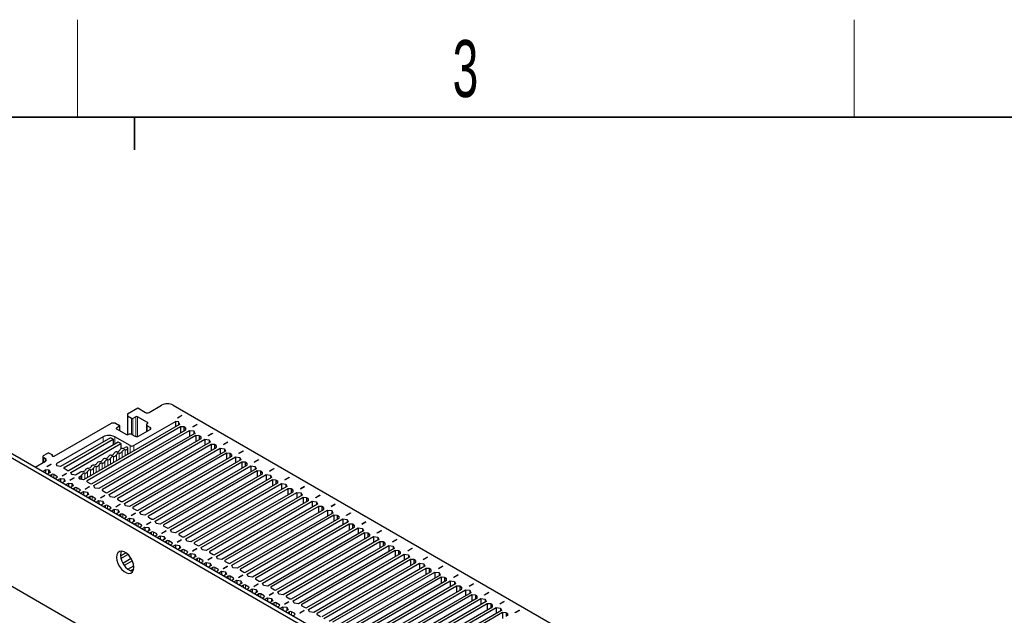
# Paper-space layout 'Blatt2' of a CAD drawing. Header units: millimetres. Extents: x 5 to 418, y 2 to 292.
# Tile 80 of 100: x 118 to 178, y 252 to 288. Entities that reach past the tile are written whole.
import ezdxf

# ---------------------------------------------------------------- set-up
doc = ezdxf.new("R2010")
doc.units = ezdxf.units.MM
doc.layers.add('SLD-0', color=7, linetype='Continuous')
doc.styles.add('SLDTEXTSTYLE0', font='TXT', dxfattribs={"width": 0.605})

psp = doc.layouts.new('Blatt2')

# ---------------------------------------------------------------- linework, layer by layer
at = {"color": 7, "linetype": 'Continuous', "lineweight": 25}
for p, q in [((172.877, 229.554), (107.116, 267.517)), ((173.113, 229.69), (107.352, 267.653)), ((124.57, 264.257), (125.206, 264.624)), ((125.206, 264.624), (125.678, 264.352)), ((125.913, 264.352), (126.679, 264.794)), ((127.386, 264.794), (182.305, 233.09)), ((124.57, 264.257), (124.57, 264.121)), ((124.817, 263.978), (124.57, 264.121)), ((124.57, 264.121), (124.57, 262.974)), ((125.1, 264.087), (124.912, 263.978)), ((125.807, 263.733), (125.194, 264.087)), ((127.914, 264.16), (127.66, 264.013)), ((127.66, 264.013), (127.672, 264.007)), ((127.926, 264.153), (127.672, 264.007)), ((127.926, 264.153), (127.914, 264.16)), ((127.914, 264.146), (127.914, 264.16)), ((120.08, 261.665), (123.603, 263.699)), ((127.769, 263.607), (121.883, 260.209)), ((127.84, 263.471), (122.095, 260.154)), ((122.413, 259.971), (128.158, 263.287)), ((123.839, 263.699), (123.603, 263.699)), ((123.839, 263.699), (124.087, 263.556)), ((124.087, 263.502), (123.898, 263.393)), ((123.898, 263.338), (124.511, 262.984)), ((124.106, 263.218), (124.106, 263.529)), ((127.554, 263.802), (124.97, 262.311)), ((125.265, 262.889), (125.972, 263.297)), ((125.747, 263.604), (125.747, 263.167)), ((125.795, 263.672), (125.807, 263.678)), ((125.972, 263.434), (125.795, 263.536)), ((127.74, 263.774), (127.554, 263.802)), ((127.554, 263.483), (127.554, 263.802)), ((127.74, 263.774), (127.705, 263.753)), ((127.705, 263.753), (127.769, 263.607)), ((127.705, 263.753), (127.705, 263.57)), ((128.046, 263.461), (127.84, 263.471)), ((127.84, 263.471), (127.84, 263.104)), ((128.141, 263.406), (128.046, 263.461)), ((128.046, 263.461), (128.046, 263.223)), ((128.158, 263.287), (128.141, 263.406)), ((128.141, 263.406), (128.141, 263.277)), ((128.603, 263.469), (128.857, 263.615)), ((128.615, 263.462), (128.603, 263.469)), ((128.868, 263.609), (128.615, 263.462)), ((128.857, 263.615), (128.868, 263.609)), ((128.857, 263.615), (128.857, 263.602)), ((123.085, 262.855), (120.189, 261.183)), ((123.539, 262.797), (120.469, 261.025)), ((120.681, 260.971), (123.692, 262.709)), ((122.507, 259.848), (128.394, 263.246)), ((128.712, 263.063), (122.826, 259.664)), ((128.783, 262.927), (123.038, 259.61)), ((123.356, 259.426), (129.101, 262.743)), ((123.45, 259.304), (129.337, 262.702)), ((123.692, 262.709), (123.539, 262.797)), ((123.692, 262.709), (123.692, 262.342)), ((124.735, 262.311), (123.792, 262.855)), ((124.605, 262.984), (124.617, 262.991)), ((124.853, 262.991), (125.029, 262.889)), ((128.394, 263.246), (128.647, 263.209)), ((128.394, 263.246), (128.394, 262.879)), ((128.647, 263.209), (128.712, 263.063)), ((128.647, 263.209), (128.647, 263.025)), ((128.989, 262.916), (128.783, 262.927)), ((128.783, 262.927), (128.783, 262.559)), ((129.083, 262.862), (128.989, 262.916)), ((128.989, 262.916), (128.989, 262.678)), ((129.101, 262.743), (129.083, 262.862)), ((129.083, 262.862), (129.083, 262.733)), ((129.337, 262.702), (129.59, 262.665)), ((129.337, 262.702), (129.337, 262.335)), ((129.546, 262.925), (129.799, 263.071)), ((129.558, 262.918), (129.546, 262.925)), ((129.811, 263.064), (129.558, 262.918)), ((129.59, 262.665), (129.655, 262.518)), ((129.59, 262.665), (129.59, 262.481)), ((129.799, 263.071), (129.811, 263.064)), ((129.799, 263.071), (129.799, 263.058)), ((124.01, 262.525), (120.999, 260.787)), ((121.093, 260.665), (124.163, 262.437)), ((129.655, 262.518), (123.768, 259.12)), ((129.726, 262.382), (123.98, 259.066)), ((124.163, 262.437), (124.01, 262.525)), ((124.163, 262.437), (124.163, 262.103)), ((124.299, 258.882), (130.044, 262.199)), ((124.393, 258.76), (130.28, 262.158)), ((124.583, 262.195), (124.562, 262.207)), ((124.607, 261.781), (124.607, 262.161)), ((129.932, 262.372), (129.726, 262.382)), ((129.726, 262.382), (129.726, 262.015)), ((130.026, 262.318), (129.932, 262.372)), ((129.932, 262.372), (129.932, 262.134)), ((130.044, 262.199), (130.026, 262.318)), ((130.026, 262.318), (130.026, 262.188)), ((130.28, 262.158), (130.533, 262.12)), ((130.28, 262.158), (130.28, 261.79)), ((130.489, 262.381), (130.742, 262.527)), ((130.501, 262.374), (130.489, 262.381)), ((130.754, 262.52), (130.501, 262.374)), ((130.533, 262.12), (130.598, 261.974)), ((130.533, 262.12), (130.533, 261.937)), ((130.742, 262.527), (130.754, 262.52)), ((130.742, 262.527), (130.742, 262.513)), ((119.383, 261.631), (119.383, 261.262)), ((119.726, 261.869), (119.431, 261.699)), ((119.549, 261.495), (119.431, 261.563)), ((119.726, 261.869), (119.962, 261.733)), ((119.962, 261.665), (119.962, 261.733)), ((130.598, 261.974), (124.711, 258.576)), ((130.669, 261.838), (124.923, 258.521)), ((125.241, 258.338), (130.987, 261.654)), ((125.336, 258.215), (131.222, 261.614)), ((130.875, 261.828), (130.669, 261.838)), ((130.669, 261.838), (130.669, 261.471)), ((130.969, 261.773), (130.875, 261.828)), ((130.875, 261.828), (130.875, 261.59)), ((130.987, 261.654), (130.969, 261.773)), ((130.969, 261.773), (130.969, 261.644)), ((131.222, 261.614), (131.476, 261.576)), ((131.222, 261.614), (131.222, 261.246)), ((131.432, 261.836), (131.685, 261.983)), ((131.443, 261.83), (131.432, 261.836)), ((131.697, 261.976), (131.443, 261.83)), ((131.476, 261.576), (131.541, 261.43)), ((131.476, 261.576), (131.476, 261.392)), ((131.685, 261.983), (131.697, 261.976)), ((131.685, 261.983), (131.685, 261.969)), ((118.902, 260.985), (119.549, 261.358)), ((119.87, 261.149), (119.617, 261.003)), ((119.617, 261.003), (119.629, 260.996)), ((119.882, 261.142), (119.629, 260.996)), ((119.882, 261.142), (119.87, 261.149)), ((119.87, 261.136), (119.87, 261.149)), ((120.189, 261.183), (120.239, 261.076)), ((120.239, 261.076), (120.215, 261.063)), ((120.469, 261.025), (120.215, 261.063)), ((120.239, 261.059), (120.239, 261.076)), ((120.881, 260.787), (120.681, 260.903)), ((131.541, 261.43), (125.654, 258.032)), ((131.611, 261.294), (125.866, 257.977)), ((126.184, 257.793), (131.93, 261.11)), ((126.279, 257.671), (132.165, 261.069)), ((132.483, 260.886), (126.597, 257.487)), ((131.818, 261.284), (131.611, 261.294)), ((131.611, 261.294), (131.611, 260.926)), ((131.912, 261.229), (131.818, 261.284)), ((131.818, 261.284), (131.818, 261.046)), ((131.93, 261.11), (131.912, 261.229)), ((131.912, 261.229), (131.912, 261.1)), ((132.165, 261.069), (132.419, 261.032)), ((132.165, 261.069), (132.165, 260.702)), ((132.374, 261.292), (132.628, 261.438)), ((132.386, 261.285), (132.374, 261.292)), ((132.64, 261.432), (132.386, 261.285)), ((132.419, 261.032), (132.483, 260.886)), ((132.419, 261.032), (132.419, 260.848)), ((132.628, 261.438), (132.64, 261.432)), ((132.628, 261.438), (132.628, 261.425)), ((133.317, 260.748), (133.571, 260.894)), ((133.582, 260.887), (133.329, 260.741)), ((133.571, 260.894), (133.582, 260.887)), ((133.571, 260.894), (133.571, 260.881)), ((119.558, 260.819), (119.374, 260.713)), ((119.744, 260.79), (119.558, 260.819)), ((119.558, 260.606), (119.558, 260.819)), ((119.832, 260.658), (119.651, 260.553)), ((119.767, 260.804), (119.744, 260.79)), ((119.744, 260.607), (119.744, 260.79)), ((119.767, 260.804), (119.832, 260.658)), ((119.767, 260.62), (119.767, 260.804)), ((119.926, 260.535), (119.804, 260.464)), ((120.245, 260.42), (120.044, 260.535)), ((120.122, 260.281), (120.245, 260.352)), ((120.275, 260.192), (120.457, 260.297)), ((120.457, 260.297), (120.71, 260.26)), ((120.457, 260.297), (120.457, 260.088)), ((120.56, 260.459), (120.813, 260.605)), ((120.572, 260.452), (120.56, 260.459)), ((120.825, 260.598), (120.572, 260.452)), ((120.71, 260.26), (120.687, 260.246)), ((120.687, 260.246), (120.741, 260.128)), ((120.687, 260.246), (120.687, 260.097)), ((120.813, 260.605), (120.825, 260.598)), ((120.813, 260.605), (120.813, 260.591)), ((121.031, 260.187), (121.285, 260.333)), ((121.296, 260.326), (121.043, 260.18)), ((121.158, 260.518), (121.093, 260.665)), ((121.182, 260.532), (121.158, 260.518)), ((121.386, 260.5), (121.182, 260.532)), ((121.285, 260.333), (121.296, 260.326)), ((121.285, 260.333), (121.285, 260.319)), ((121.684, 260.672), (121.386, 260.5)), ((121.598, 260.378), (121.718, 260.447)), ((121.653, 260.26), (121.598, 260.378)), ((121.629, 260.246), (121.653, 260.26)), ((121.883, 260.209), (121.629, 260.246)), ((121.653, 260.26), (121.653, 260.243)), ((132.554, 260.75), (126.809, 257.433)), ((127.127, 257.249), (132.872, 260.566)), ((127.221, 257.127), (133.108, 260.525)), ((133.426, 260.341), (127.54, 256.943)), ((132.76, 260.739), (132.554, 260.75)), ((132.554, 260.75), (132.554, 260.382)), ((132.855, 260.685), (132.76, 260.739)), ((132.76, 260.739), (132.76, 260.501)), ((132.872, 260.566), (132.855, 260.685)), ((132.855, 260.685), (132.855, 260.556)), ((133.108, 260.525), (133.361, 260.488)), ((133.108, 260.525), (133.108, 260.158)), ((133.329, 260.741), (133.317, 260.748)), ((133.361, 260.488), (133.426, 260.341)), ((133.361, 260.488), (133.361, 260.304)), ((134.26, 260.204), (134.513, 260.35)), ((134.525, 260.343), (134.272, 260.197)), ((134.513, 260.35), (134.525, 260.343)), ((134.513, 260.35), (134.513, 260.336)), ((120.741, 260.128), (120.584, 260.037)), ((120.776, 259.903), (120.954, 260.006)), ((120.954, 260.006), (121.158, 259.974)), ((120.954, 260.006), (120.954, 259.801)), ((121.043, 260.18), (121.031, 260.187)), ((121.246, 259.841), (121.065, 259.737)), ((121.158, 259.974), (121.182, 259.988)), ((121.158, 259.974), (121.158, 259.79)), ((121.182, 259.988), (121.246, 259.841)), ((121.182, 259.988), (121.182, 259.804)), ((121.341, 259.719), (121.218, 259.648)), ((121.659, 259.603), (121.458, 259.719)), ((121.974, 259.642), (122.227, 259.789)), ((121.986, 259.636), (121.974, 259.642)), ((122.239, 259.782), (121.986, 259.636)), ((122.095, 260.086), (122.295, 259.971)), ((122.227, 259.789), (122.239, 259.782)), ((122.227, 259.789), (122.227, 259.775)), ((122.572, 259.702), (122.507, 259.848)), ((122.826, 259.664), (122.572, 259.702)), ((133.497, 260.205), (127.752, 256.889)), ((128.07, 256.705), (133.815, 260.022)), ((128.164, 256.582), (134.051, 259.981)), ((134.369, 259.797), (128.482, 256.399)), ((134.44, 259.661), (128.695, 256.344)), ((133.703, 260.195), (133.497, 260.205)), ((133.497, 260.205), (133.497, 259.838)), ((133.797, 260.141), (133.703, 260.195)), ((133.703, 260.195), (133.703, 259.957)), ((133.815, 260.022), (133.797, 260.141)), ((133.797, 260.141), (133.797, 260.011)), ((134.051, 259.981), (134.304, 259.943)), ((134.051, 259.981), (134.051, 259.613)), ((134.272, 260.197), (134.26, 260.204)), ((134.304, 259.943), (134.369, 259.797)), ((134.304, 259.943), (134.304, 259.76)), ((134.646, 259.651), (134.44, 259.661)), ((134.44, 259.661), (134.44, 259.294)), ((134.74, 259.596), (134.646, 259.651)), ((134.646, 259.651), (134.646, 259.413)), ((135.203, 259.659), (135.456, 259.806)), ((135.215, 259.653), (135.203, 259.659)), ((135.468, 259.799), (135.215, 259.653)), ((135.456, 259.806), (135.468, 259.799)), ((135.456, 259.806), (135.456, 259.792)), ((121.536, 259.464), (121.659, 259.535)), ((121.689, 259.376), (121.871, 259.481)), ((121.871, 259.481), (122.124, 259.443)), ((121.871, 259.481), (121.871, 259.271)), ((122.189, 259.297), (122.008, 259.192)), ((122.124, 259.443), (122.189, 259.297)), ((122.124, 259.443), (122.124, 259.26)), ((122.283, 259.175), (122.161, 259.104)), ((122.602, 259.059), (122.401, 259.175)), ((122.917, 259.098), (123.17, 259.244)), ((122.929, 259.091), (122.917, 259.098)), ((123.182, 259.238), (122.929, 259.091)), ((123.038, 259.542), (123.238, 259.426)), ((123.17, 259.244), (123.182, 259.238)), ((123.17, 259.244), (123.17, 259.231)), ((123.515, 259.158), (123.45, 259.304)), ((123.768, 259.12), (123.515, 259.158)), ((129.013, 256.161), (134.758, 259.477)), ((129.107, 256.038), (134.994, 259.437)), ((135.312, 259.253), (129.425, 255.855)), ((135.383, 259.117), (129.637, 255.8)), ((134.758, 259.477), (134.74, 259.596)), ((134.74, 259.596), (134.74, 259.467)), ((134.994, 259.437), (135.247, 259.399)), ((134.994, 259.437), (134.994, 259.069)), ((135.247, 259.399), (135.312, 259.253)), ((135.247, 259.399), (135.247, 259.215)), ((135.589, 259.107), (135.383, 259.117)), ((135.383, 259.117), (135.383, 258.749)), ((135.683, 259.052), (135.589, 259.107)), ((135.589, 259.107), (135.589, 258.868)), ((135.701, 258.933), (135.683, 259.052)), ((135.683, 259.052), (135.683, 258.923)), ((136.146, 259.115), (136.399, 259.261)), ((136.157, 259.108), (136.146, 259.115)), ((136.411, 259.255), (136.157, 259.108)), ((136.399, 259.261), (136.411, 259.255)), ((136.399, 259.261), (136.399, 259.248)), ((122.479, 258.92), (122.602, 258.991)), ((122.632, 258.832), (122.814, 258.936)), ((122.814, 258.936), (123.067, 258.899)), ((122.814, 258.936), (122.814, 258.727)), ((123.132, 258.753), (122.95, 258.648)), ((123.067, 258.899), (123.132, 258.753)), ((123.067, 258.899), (123.067, 258.715)), ((123.226, 258.63), (123.104, 258.56)), ((123.544, 258.515), (123.344, 258.63)), ((123.422, 258.376), (123.544, 258.447)), ((123.86, 258.554), (124.113, 258.7)), ((123.871, 258.547), (123.86, 258.554)), ((124.125, 258.693), (123.871, 258.547)), ((123.98, 258.998), (124.181, 258.882)), ((124.113, 258.7), (124.125, 258.693)), ((124.113, 258.7), (124.113, 258.686)), ((124.458, 258.613), (124.393, 258.76)), ((124.711, 258.576), (124.458, 258.613)), ((124.923, 258.453), (125.124, 258.338)), ((129.956, 255.616), (135.701, 258.933)), ((130.05, 255.494), (135.936, 258.892)), ((136.255, 258.709), (130.368, 255.31)), ((136.325, 258.572), (130.58, 255.256)), ((135.936, 258.892), (136.19, 258.855)), ((135.936, 258.892), (135.936, 258.525)), ((136.19, 258.855), (136.255, 258.709)), ((136.19, 258.855), (136.19, 258.671)), ((136.532, 258.562), (136.325, 258.572)), ((136.325, 258.572), (136.325, 258.205)), ((136.626, 258.508), (136.532, 258.562)), ((136.532, 258.562), (136.532, 258.324)), ((136.644, 258.389), (136.626, 258.508)), ((136.626, 258.508), (136.626, 258.379)), ((137.088, 258.571), (137.342, 258.717)), ((137.1, 258.564), (137.088, 258.571)), ((137.354, 258.71), (137.1, 258.564)), ((137.342, 258.717), (137.354, 258.71)), ((137.342, 258.717), (137.342, 258.703)), ((123.575, 258.287), (123.757, 258.392)), ((123.757, 258.392), (124.01, 258.355)), ((123.757, 258.392), (123.757, 258.183)), ((124.075, 258.208), (123.893, 258.104)), ((124.01, 258.355), (124.075, 258.208)), ((124.01, 258.355), (124.01, 258.171)), ((124.169, 258.086), (124.046, 258.015)), ((124.487, 257.97), (124.287, 258.086)), ((124.365, 257.832), (124.487, 257.902)), ((124.518, 257.743), (124.699, 257.848)), ((124.699, 257.848), (124.953, 257.81)), ((124.699, 257.848), (124.699, 257.638)), ((124.803, 258.009), (125.056, 258.156)), ((124.814, 258.003), (124.803, 258.009)), ((125.068, 258.149), (124.814, 258.003)), ((125.056, 258.156), (125.068, 258.149)), ((125.056, 258.156), (125.056, 258.142)), ((125.401, 258.069), (125.336, 258.215)), ((125.654, 258.032), (125.401, 258.069)), ((125.866, 257.909), (126.066, 257.793)), ((130.898, 255.072), (136.644, 258.389)), ((130.993, 254.95), (136.879, 258.348)), ((137.197, 258.164), (131.311, 254.766)), ((137.268, 258.028), (131.523, 254.712)), ((131.841, 254.528), (137.586, 257.845)), ((136.879, 258.348), (137.133, 258.311)), ((136.879, 258.348), (136.879, 257.981)), ((137.133, 258.311), (137.197, 258.164)), ((137.133, 258.311), (137.133, 258.127)), ((137.474, 258.018), (137.268, 258.028)), ((137.268, 258.028), (137.268, 257.661)), ((137.569, 257.964), (137.474, 258.018)), ((137.474, 258.018), (137.474, 257.78)), ((137.586, 257.845), (137.569, 257.964)), ((137.569, 257.964), (137.569, 257.834)), ((138.031, 258.026), (138.285, 258.173)), ((138.043, 258.02), (138.031, 258.026)), ((138.296, 258.166), (138.043, 258.02)), ((138.285, 258.173), (138.296, 258.166)), ((138.285, 258.173), (138.285, 258.159)), ((168.988, 223.906), (111.005, 257.379)), ((125.018, 257.664), (124.836, 257.559)), ((124.953, 257.81), (125.018, 257.664)), ((124.953, 257.81), (124.953, 257.627)), ((125.112, 257.542), (124.989, 257.471)), ((125.43, 257.426), (125.23, 257.542)), ((125.307, 257.287), (125.43, 257.358)), ((125.461, 257.199), (125.642, 257.304)), ((125.642, 257.304), (125.896, 257.266)), ((125.642, 257.304), (125.642, 257.094)), ((125.745, 257.465), (125.999, 257.611)), ((125.757, 257.458), (125.745, 257.465)), ((126.01, 257.605), (125.757, 257.458)), ((125.896, 257.266), (125.96, 257.12)), ((125.896, 257.266), (125.896, 257.083)), ((125.999, 257.611), (126.01, 257.605)), ((125.999, 257.611), (125.999, 257.598)), ((126.343, 257.525), (126.279, 257.671)), ((126.597, 257.487), (126.343, 257.525)), ((126.809, 257.365), (127.009, 257.249)), ((131.935, 254.405), (137.822, 257.804)), ((138.14, 257.62), (132.254, 254.222)), ((138.211, 257.484), (132.466, 254.167)), ((132.784, 253.984), (138.529, 257.3)), ((132.878, 253.861), (138.765, 257.259)), ((137.822, 257.804), (138.075, 257.766)), ((137.822, 257.804), (137.822, 257.436)), ((138.075, 257.766), (138.14, 257.62)), ((138.075, 257.766), (138.075, 257.583)), ((138.417, 257.474), (138.211, 257.484)), ((138.211, 257.484), (138.211, 257.117)), ((138.512, 257.419), (138.417, 257.474)), ((138.417, 257.474), (138.417, 257.236)), ((138.529, 257.3), (138.512, 257.419)), ((138.512, 257.419), (138.512, 257.29)), ((138.765, 257.259), (139.018, 257.222)), ((138.765, 257.259), (138.765, 256.892)), ((138.974, 257.482), (139.227, 257.629)), ((138.986, 257.475), (138.974, 257.482)), ((139.239, 257.622), (138.986, 257.475)), ((139.018, 257.222), (139.083, 257.076)), ((139.018, 257.222), (139.018, 257.038)), ((139.227, 257.629), (139.239, 257.622)), ((139.227, 257.629), (139.227, 257.615)), ((125.96, 257.12), (125.779, 257.015)), ((126.055, 256.997), (125.932, 256.927)), ((126.373, 256.882), (126.173, 256.997)), ((126.25, 256.743), (126.373, 256.814)), ((126.403, 256.655), (126.585, 256.759)), ((126.585, 256.759), (126.838, 256.722)), ((126.585, 256.759), (126.585, 256.55)), ((126.688, 256.921), (126.941, 257.067)), ((126.7, 256.914), (126.688, 256.921)), ((126.953, 257.06), (126.7, 256.914)), ((126.838, 256.722), (126.903, 256.576)), ((126.838, 256.722), (126.838, 256.538)), ((126.941, 257.067), (126.953, 257.06)), ((126.941, 257.067), (126.941, 257.054)), ((127.286, 256.98), (127.221, 257.127)), ((127.54, 256.943), (127.286, 256.98)), ((127.752, 256.821), (127.952, 256.705)), ((139.083, 257.076), (133.196, 253.677)), ((139.154, 256.94), (133.409, 253.623)), ((133.727, 253.439), (139.472, 256.756)), ((133.821, 253.317), (139.708, 256.715)), ((139.36, 256.929), (139.154, 256.94)), ((139.154, 256.94), (139.154, 256.572)), ((139.454, 256.875), (139.36, 256.929)), ((139.36, 256.929), (139.36, 256.691)), ((139.472, 256.756), (139.454, 256.875)), ((139.454, 256.875), (139.454, 256.746)), ((139.708, 256.715), (139.961, 256.678)), ((139.708, 256.715), (139.708, 256.348)), ((139.917, 256.938), (140.17, 257.084)), ((139.929, 256.931), (139.917, 256.938)), ((140.182, 257.077), (139.929, 256.931)), ((139.961, 256.678), (140.026, 256.531)), ((139.961, 256.678), (139.961, 256.494)), ((140.17, 257.084), (140.182, 257.077)), ((140.17, 257.084), (140.17, 257.071)), ((126.903, 256.576), (126.722, 256.471)), ((126.997, 256.453), (126.875, 256.382)), ((127.316, 256.338), (127.115, 256.453)), ((127.193, 256.199), (127.316, 256.27)), ((127.346, 256.11), (127.528, 256.215)), ((127.528, 256.215), (127.781, 256.178)), ((127.528, 256.215), (127.528, 256.006)), ((127.631, 256.377), (127.884, 256.523)), ((127.643, 256.37), (127.631, 256.377)), ((127.896, 256.516), (127.643, 256.37)), ((127.846, 256.031), (127.664, 255.927)), ((127.781, 256.178), (127.846, 256.031)), ((127.781, 256.178), (127.781, 255.994)), ((127.884, 256.523), (127.896, 256.516)), ((127.884, 256.523), (127.884, 256.509)), ((128.229, 256.436), (128.164, 256.582)), ((128.482, 256.399), (128.229, 256.436)), ((128.695, 256.276), (128.895, 256.161)), ((129.172, 255.892), (129.107, 256.038)), ((140.026, 256.531), (134.139, 253.133)), ((140.097, 256.395), (134.351, 253.079)), ((134.67, 252.895), (140.415, 256.212)), ((134.764, 252.773), (140.651, 256.171)), ((140.303, 256.385), (140.097, 256.395)), ((140.097, 256.395), (140.097, 256.028)), ((140.397, 256.331), (140.303, 256.385)), ((140.303, 256.385), (140.303, 256.147)), ((140.415, 256.212), (140.397, 256.331)), ((140.397, 256.331), (140.397, 256.201)), ((140.651, 256.171), (140.904, 256.133)), ((140.651, 256.171), (140.651, 255.803)), ((140.86, 256.394), (141.113, 256.54)), ((140.872, 256.387), (140.86, 256.394)), ((141.125, 256.533), (140.872, 256.387)), ((140.904, 256.133), (140.969, 255.987)), ((140.904, 256.133), (140.904, 255.95)), ((141.113, 256.54), (141.125, 256.533)), ((141.113, 256.54), (141.113, 256.526)), ((124.147, 255.529), (124.481, 255.721)), ((124.173, 255.367), (124.608, 255.618)), ((127.94, 255.909), (127.818, 255.838)), ((128.258, 255.793), (128.058, 255.909)), ((128.136, 255.654), (128.258, 255.725)), ((128.289, 255.566), (128.471, 255.671)), ((128.471, 255.671), (128.724, 255.633)), ((128.471, 255.671), (128.471, 255.461)), ((128.574, 255.832), (128.827, 255.979)), ((128.586, 255.826), (128.574, 255.832)), ((128.839, 255.972), (128.586, 255.826)), ((128.789, 255.487), (128.607, 255.382)), ((128.724, 255.633), (128.789, 255.487)), ((128.724, 255.633), (128.724, 255.45)), ((128.827, 255.979), (128.839, 255.972)), ((128.827, 255.979), (128.827, 255.965)), ((129.425, 255.855), (129.172, 255.892)), ((129.517, 255.288), (129.77, 255.434)), ((129.782, 255.428), (129.528, 255.281)), ((129.637, 255.732), (129.838, 255.616)), ((129.77, 255.434), (129.782, 255.428)), ((129.77, 255.434), (129.77, 255.421)), ((130.115, 255.348), (130.05, 255.494)), ((140.969, 255.987), (135.082, 252.589)), ((141.039, 255.851), (135.294, 252.534)), ((135.612, 252.351), (141.358, 255.667)), ((135.707, 252.228), (141.593, 255.627)), ((141.912, 255.443), (136.025, 252.045)), ((141.246, 255.841), (141.039, 255.851)), ((141.039, 255.851), (141.039, 255.484)), ((141.34, 255.786), (141.246, 255.841)), ((141.246, 255.841), (141.246, 255.603)), ((141.358, 255.667), (141.34, 255.786)), ((141.34, 255.786), (141.34, 255.657)), ((141.593, 255.627), (141.847, 255.589)), ((141.593, 255.627), (141.593, 255.259)), ((141.803, 255.849), (142.056, 255.996)), ((141.814, 255.843), (141.803, 255.849)), ((142.068, 255.989), (141.814, 255.843)), ((141.847, 255.589), (141.912, 255.443)), ((141.847, 255.589), (141.847, 255.405)), ((142.056, 255.996), (142.068, 255.989)), ((142.056, 255.996), (142.056, 255.982)), ((142.745, 255.305), (142.999, 255.451)), ((143.011, 255.445), (142.757, 255.298)), ((142.999, 255.451), (143.011, 255.445)), ((142.999, 255.451), (142.999, 255.438)), ((124.807, 255.365), (124.292, 255.069)), ((124.877, 255.229), (124.375, 254.939)), ((124.605, 254.705), (124.966, 254.913)), ((128.883, 255.365), (128.761, 255.294)), ((129.201, 255.249), (129.001, 255.365)), ((129.079, 255.11), (129.201, 255.181)), ((129.232, 255.022), (129.413, 255.127)), ((129.413, 255.127), (129.667, 255.089)), ((129.413, 255.127), (129.413, 254.917)), ((129.528, 255.281), (129.517, 255.288)), ((129.732, 254.943), (129.55, 254.838)), ((129.667, 255.089), (129.732, 254.943)), ((129.667, 255.089), (129.667, 254.905)), ((129.826, 254.82), (129.703, 254.75)), ((130.144, 254.705), (129.944, 254.82)), ((130.368, 255.31), (130.115, 255.348)), ((130.459, 254.744), (130.713, 254.89)), ((130.725, 254.883), (130.471, 254.737)), ((130.58, 255.188), (130.78, 255.072)), ((130.713, 254.89), (130.725, 254.883)), ((130.713, 254.89), (130.713, 254.877)), ((131.057, 254.803), (130.993, 254.95)), ((131.311, 254.766), (131.057, 254.803)), ((141.982, 255.307), (136.237, 251.99)), ((136.555, 251.806), (142.3, 255.123)), ((136.649, 251.684), (142.536, 255.082)), ((142.854, 254.899), (136.968, 251.5)), ((142.188, 255.297), (141.982, 255.307)), ((141.982, 255.307), (141.982, 254.939)), ((142.283, 255.242), (142.188, 255.297)), ((142.188, 255.297), (142.188, 255.059)), ((142.3, 255.123), (142.283, 255.242)), ((142.283, 255.242), (142.283, 255.113)), ((142.536, 255.082), (142.79, 255.045)), ((142.536, 255.082), (142.536, 254.715)), ((142.757, 255.298), (142.745, 255.305)), ((142.79, 255.045), (142.854, 254.899)), ((142.79, 255.045), (142.79, 254.861)), ((143.688, 254.761), (143.942, 254.907)), ((143.953, 254.9), (143.7, 254.754)), ((143.942, 254.907), (143.953, 254.9)), ((143.942, 254.907), (143.942, 254.894)), ((124.76, 254.617), (124.964, 254.735)), ((130.022, 254.566), (130.144, 254.637)), ((130.175, 254.477), (130.356, 254.582)), ((130.356, 254.582), (130.61, 254.545)), ((130.356, 254.582), (130.356, 254.373)), ((130.471, 254.737), (130.459, 254.744)), ((130.674, 254.399), (130.493, 254.294)), ((130.61, 254.545), (130.674, 254.399)), ((130.61, 254.545), (130.61, 254.361)), ((130.769, 254.276), (130.646, 254.205)), ((131.087, 254.16), (130.887, 254.276)), ((131.402, 254.2), (131.656, 254.346)), ((131.414, 254.193), (131.402, 254.2)), ((131.667, 254.339), (131.414, 254.193)), ((131.523, 254.644), (131.723, 254.528)), ((131.656, 254.346), (131.667, 254.339)), ((131.656, 254.346), (131.656, 254.332)), ((132, 254.259), (131.935, 254.405)), ((132.254, 254.222), (132, 254.259)), ((142.925, 254.763), (137.18, 251.446)), ((137.498, 251.262), (143.243, 254.579)), ((137.592, 251.14), (143.479, 254.538)), ((143.797, 254.354), (137.91, 250.956)), ((143.868, 254.218), (138.123, 250.902)), ((143.131, 254.752), (142.925, 254.763)), ((142.925, 254.763), (142.925, 254.395)), ((143.226, 254.698), (143.131, 254.752)), ((143.131, 254.752), (143.131, 254.514)), ((143.243, 254.579), (143.226, 254.698)), ((143.226, 254.698), (143.226, 254.569)), ((143.479, 254.538), (143.732, 254.501)), ((143.479, 254.538), (143.479, 254.171)), ((143.7, 254.754), (143.688, 254.761)), ((143.732, 254.501), (143.797, 254.354)), ((143.732, 254.501), (143.732, 254.317)), ((144.074, 254.208), (143.868, 254.218)), ((143.868, 254.218), (143.868, 253.851)), ((144.168, 254.154), (144.074, 254.208)), ((144.074, 254.208), (144.074, 253.97)), ((144.631, 254.217), (144.884, 254.363)), ((144.643, 254.21), (144.631, 254.217)), ((144.896, 254.356), (144.643, 254.21)), ((144.884, 254.363), (144.896, 254.356)), ((144.884, 254.363), (144.884, 254.349)), ((130.964, 254.022), (131.087, 254.092)), ((131.118, 253.933), (131.299, 254.038)), ((131.299, 254.038), (131.552, 254.001)), ((131.299, 254.038), (131.299, 253.828)), ((131.617, 253.854), (131.436, 253.75)), ((131.552, 254.001), (131.617, 253.854)), ((131.552, 254.001), (131.552, 253.817)), ((131.712, 253.732), (131.589, 253.661)), ((132.03, 253.616), (131.829, 253.732)), ((132.345, 253.655), (132.598, 253.802)), ((132.357, 253.649), (132.345, 253.655)), ((132.61, 253.795), (132.357, 253.649)), ((132.466, 254.099), (132.666, 253.984)), ((132.598, 253.802), (132.61, 253.795)), ((132.598, 253.802), (132.598, 253.788)), ((132.943, 253.715), (132.878, 253.861)), ((133.196, 253.677), (132.943, 253.715)), ((138.441, 250.718), (144.186, 254.035)), ((138.535, 250.595), (144.422, 253.994)), ((144.74, 253.81), (138.853, 250.412)), ((144.811, 253.674), (139.065, 250.357)), ((144.186, 254.035), (144.168, 254.154)), ((144.168, 254.154), (144.168, 254.024)), ((144.422, 253.994), (144.675, 253.956)), ((144.422, 253.994), (144.422, 253.626)), ((144.675, 253.956), (144.74, 253.81)), ((144.675, 253.956), (144.675, 253.773)), ((145.017, 253.664), (144.811, 253.674)), ((144.811, 253.674), (144.811, 253.307)), ((145.111, 253.609), (145.017, 253.664)), ((145.017, 253.664), (145.017, 253.426)), ((145.129, 253.49), (145.111, 253.609)), ((145.111, 253.609), (145.111, 253.48)), ((145.574, 253.672), (145.827, 253.819)), ((145.586, 253.666), (145.574, 253.672)), ((145.839, 253.812), (145.586, 253.666)), ((145.827, 253.819), (145.839, 253.812)), ((145.827, 253.819), (145.827, 253.805)), ((131.907, 253.477), (132.03, 253.548)), ((132.06, 253.389), (132.242, 253.494)), ((132.242, 253.494), (132.495, 253.456)), ((132.242, 253.494), (132.242, 253.284)), ((132.56, 253.31), (132.379, 253.205)), ((132.495, 253.456), (132.56, 253.31)), ((132.495, 253.456), (132.495, 253.273)), ((132.654, 253.188), (132.532, 253.117)), ((132.973, 253.072), (132.772, 253.188)), ((132.85, 252.933), (132.973, 253.004)), ((133.288, 253.111), (133.541, 253.257)), ((133.3, 253.104), (133.288, 253.111)), ((133.553, 253.251), (133.3, 253.104)), ((133.409, 253.555), (133.609, 253.439)), ((133.541, 253.257), (133.553, 253.251)), ((133.541, 253.257), (133.541, 253.244)), ((133.886, 253.171), (133.821, 253.317)), ((134.139, 253.133), (133.886, 253.171)), ((134.351, 253.011), (134.552, 252.895)), ((139.384, 250.174), (145.129, 253.49)), ((139.478, 250.051), (145.365, 253.45)), ((145.683, 253.266), (139.796, 249.868)), ((145.753, 253.13), (140.008, 249.813)), ((145.365, 253.45), (145.618, 253.412)), ((145.365, 253.45), (145.365, 253.082)), ((145.618, 253.412), (145.683, 253.266)), ((145.618, 253.412), (145.618, 253.228)), ((145.96, 253.12), (145.753, 253.13)), ((145.753, 253.13), (145.753, 252.762)), ((146.054, 253.065), (145.96, 253.12)), ((145.96, 253.12), (145.96, 252.881)), ((146.072, 252.946), (146.054, 253.065)), ((146.054, 253.065), (146.054, 252.936)), ((146.517, 253.128), (146.77, 253.274)), ((146.528, 253.121), (146.517, 253.128)), ((146.782, 253.268), (146.528, 253.121)), ((146.77, 253.274), (146.782, 253.268)), ((146.77, 253.274), (146.77, 253.261)), ((133.003, 252.845), (133.185, 252.949)), ((133.185, 252.949), (133.438, 252.912)), ((133.185, 252.949), (133.185, 252.74)), ((133.503, 252.766), (133.321, 252.661)), ((133.438, 252.912), (133.503, 252.766)), ((133.438, 252.912), (133.438, 252.728)), ((133.597, 252.643), (133.475, 252.573)), ((133.915, 252.528), (133.715, 252.643)), ((133.793, 252.389), (133.915, 252.46)), ((133.946, 252.3), (134.127, 252.405)), ((134.127, 252.405), (134.381, 252.368)), ((134.127, 252.405), (134.127, 252.196)), ((134.231, 252.567), (134.484, 252.713)), ((134.242, 252.56), (134.231, 252.567)), ((134.496, 252.706), (134.242, 252.56)), ((134.484, 252.713), (134.496, 252.706)), ((134.484, 252.713), (134.484, 252.699)), ((134.829, 252.626), (134.764, 252.773)), ((135.082, 252.589), (134.829, 252.626)), ((135.294, 252.466), (135.495, 252.351)), ((140.326, 249.629), (146.072, 252.946)), ((140.421, 249.507), (146.307, 252.905)), ((146.626, 252.722), (140.739, 249.323)), ((146.696, 252.585), (140.951, 249.269)), ((141.269, 249.085), (147.014, 252.402)), ((146.307, 252.905), (146.561, 252.868)), ((146.307, 252.905), (146.307, 252.538)), ((146.561, 252.868), (146.626, 252.722)), ((146.561, 252.868), (146.561, 252.684)), ((146.903, 252.575), (146.696, 252.585)), ((146.696, 252.585), (146.696, 252.218)), ((146.997, 252.521), (146.903, 252.575)), ((146.903, 252.575), (146.903, 252.337)), ((147.014, 252.402), (146.997, 252.521)), ((146.997, 252.521), (146.997, 252.392)), ((147.459, 252.584), (147.713, 252.73)), ((147.471, 252.577), (147.459, 252.584)), ((147.725, 252.723), (147.471, 252.577)), ((147.713, 252.73), (147.725, 252.723)), ((147.713, 252.73), (147.713, 252.716)), ((134.446, 252.221), (134.264, 252.117)), ((134.381, 252.368), (134.446, 252.221)), ((134.381, 252.368), (134.381, 252.184)), ((134.54, 252.099), (134.417, 252.028)), ((134.858, 251.983), (134.658, 252.099)), ((134.736, 251.845), (134.858, 251.915)), ((135.173, 252.022), (135.427, 252.169)), ((135.185, 252.016), (135.173, 252.022)), ((135.439, 252.162), (135.185, 252.016)), ((135.427, 252.169), (135.439, 252.162)), ((135.427, 252.169), (135.427, 252.155)), ((135.771, 252.082), (135.707, 252.228)), ((136.025, 252.045), (135.771, 252.082)), ((136.237, 251.922), (136.437, 251.806)), ((141.364, 248.963), (147.25, 252.361)), ((147.568, 252.177), (141.682, 248.779)), ((147.639, 252.041), (141.894, 248.725)), ((147.25, 252.361), (147.504, 252.324)), ((147.25, 252.361), (147.25, 251.994)), ((147.504, 252.324), (147.568, 252.177)), ((147.504, 252.324), (147.504, 252.14)), ((147.845, 252.031), (147.639, 252.041)), ((147.639, 252.041), (147.639, 251.674)), ((147.94, 251.977), (147.845, 252.031)), ((147.845, 252.031), (147.845, 251.793)), ((147.957, 251.858), (147.94, 251.977)), ((147.94, 251.977), (147.94, 251.847)), ((148.402, 252.04), (148.656, 252.186)), ((148.414, 252.033), (148.402, 252.04)), ((148.667, 252.179), (148.414, 252.033)), ((148.656, 252.186), (148.667, 252.179)), ((148.656, 252.186), (148.656, 252.172))]:
    psp.add_line(p, q, dxfattribs=at)
at = {"color": 7, "linetype": 'Continuous', "lineweight": 18}
for p, q in [((124.817, 263.007), (124.817, 263.978)), ((124.912, 263.978), (124.912, 262.957)), ((125.1, 262.865), (125.1, 264.087)), ((125.194, 264.087), (125.194, 262.865)), ((123.898, 263.393), (123.898, 263.338)), ((124.087, 263.229), (124.087, 263.502)), ((125.795, 263.536), (125.795, 263.195)), ((125.807, 263.678), (125.807, 263.733)), ((125.972, 263.297), (125.972, 263.434)), ((123.085, 262.535), (123.085, 262.855)), ((123.792, 262.855), (123.792, 262.399)), ((124.607, 262.158), (124.607, 261.781)), ((124.735, 261.855), (124.735, 262.311)), ((124.97, 262.311), (124.97, 261.991)), ((119.431, 261.563), (119.431, 261.29)), ((119.549, 261.358), (119.549, 261.495)), ((123.544, 261.535), (123.544, 261.168)), ((123.721, 261.637), (123.721, 261.27)), ((123.898, 261.739), (123.898, 261.372)), ((124.075, 261.842), (124.075, 261.474)), ((124.252, 261.944), (124.252, 261.576)), ((124.428, 262.046), (124.428, 261.678)), ((120.681, 260.971), (120.681, 260.903)), ((122.484, 260.923), (122.484, 260.556)), ((122.661, 261.025), (122.661, 260.658)), ((122.837, 261.127), (122.837, 260.76)), ((123.014, 261.229), (123.014, 260.862)), ((123.191, 261.331), (123.191, 260.964)), ((123.368, 261.433), (123.368, 261.066)), ((119.926, 260.535), (119.926, 260.394)), ((120.044, 260.535), (120.044, 260.326)), ((120.245, 260.42), (120.245, 260.352)), ((121.718, 260.447), (121.718, 260.233)), ((121.777, 260.515), (121.777, 260.224)), ((121.953, 260.617), (121.953, 260.25)), ((122.13, 260.719), (122.13, 260.352)), ((122.307, 260.821), (122.307, 260.454)), ((121.341, 259.719), (121.341, 259.577)), ((121.458, 259.719), (121.458, 259.509)), ((122.095, 260.154), (122.095, 260.086)), ((121.659, 259.603), (121.659, 259.535)), ((122.283, 259.175), (122.283, 259.033)), ((122.401, 259.175), (122.401, 258.965)), ((122.602, 259.059), (122.602, 258.991)), ((123.038, 259.61), (123.038, 259.542)), ((123.98, 259.066), (123.98, 258.998)), ((123.226, 258.63), (123.226, 258.489)), ((123.344, 258.63), (123.344, 258.421)), ((123.544, 258.515), (123.544, 258.447)), ((124.923, 258.521), (124.923, 258.453)), ((124.169, 258.086), (124.169, 257.944)), ((124.287, 258.086), (124.287, 257.876)), ((124.487, 257.97), (124.487, 257.902)), ((125.866, 257.977), (125.866, 257.909)), ((125.112, 257.542), (125.112, 257.4)), ((125.23, 257.542), (125.23, 257.332)), ((125.43, 257.426), (125.43, 257.358)), ((126.809, 257.433), (126.809, 257.365)), ((126.055, 256.997), (126.055, 256.856)), ((126.173, 256.997), (126.173, 256.788)), ((126.373, 256.882), (126.373, 256.814)), ((127.752, 256.889), (127.752, 256.821)), ((126.997, 256.453), (126.997, 256.312)), ((127.115, 256.453), (127.115, 256.244)), ((127.316, 256.338), (127.316, 256.27)), ((128.695, 256.344), (128.695, 256.276)), ((127.94, 255.909), (127.94, 255.767)), ((128.058, 255.909), (128.058, 255.699)), ((128.258, 255.793), (128.258, 255.725)), ((129.637, 255.8), (129.637, 255.732)), ((128.883, 255.365), (128.883, 255.223)), ((129.001, 255.365), (129.001, 255.155)), ((129.201, 255.249), (129.201, 255.181)), ((129.826, 254.82), (129.826, 254.679)), ((129.944, 254.82), (129.944, 254.611)), ((130.58, 255.256), (130.58, 255.188)), ((130.144, 254.705), (130.144, 254.637)), ((130.769, 254.276), (130.769, 254.135)), ((130.887, 254.276), (130.887, 254.067)), ((131.523, 254.712), (131.523, 254.644)), ((131.087, 254.16), (131.087, 254.092)), ((131.712, 253.732), (131.712, 253.59)), ((131.829, 253.732), (131.829, 253.522)), ((132.03, 253.616), (132.03, 253.548)), ((132.466, 254.167), (132.466, 254.099)), ((133.409, 253.623), (133.409, 253.555)), ((132.654, 253.188), (132.654, 253.046)), ((132.772, 253.188), (132.772, 252.978)), ((132.973, 253.072), (132.973, 253.004)), ((134.351, 253.079), (134.351, 253.011)), ((133.597, 252.643), (133.597, 252.502)), ((133.715, 252.643), (133.715, 252.434)), ((133.915, 252.528), (133.915, 252.46)), ((135.294, 252.534), (135.294, 252.466)), ((134.54, 252.099), (134.54, 251.957)), ((134.658, 252.099), (134.658, 251.889)), ((134.858, 251.983), (134.858, 251.915)), ((136.237, 251.99), (136.237, 251.922))]:
    psp.add_line(p, q, dxfattribs=at)
at = {"color": 7, "linetype": 'Continuous', "lineweight": 25, "flags": 128}
for points in [[(119.962, 261.733), (119.944, 261.717), (119.937, 261.699), (119.944, 261.68), (119.962, 261.665), (119.989, 261.654), (120.021, 261.651), (120.053, 261.654), (120.08, 261.665)], [(120.584, 260.037), (120.572, 260.03), (120.565, 260.025)], [(123.91, 255.44), (123.931, 255.256), (123.994, 255.061), (124.093, 254.872), (124.22, 254.704), (124.365, 254.572), (124.516, 254.485), (124.66, 254.45), (124.787, 254.471), (124.886, 254.546), (124.949, 254.668), (124.97, 254.828), (124.949, 255.013), (124.886, 255.208), (124.787, 255.397), (124.66, 255.564), (124.516, 255.697), (124.365, 255.784), (124.22, 255.819), (124.093, 255.798), (123.994, 255.723), (123.931, 255.601), (123.91, 255.44)], [(124.202, 255.819), (124.167, 255.737), (124.145, 255.577)], [(124.145, 255.577), (124.167, 255.392), (124.23, 255.197), (124.329, 255.008), (124.456, 254.84), (124.6, 254.708), (124.751, 254.621), (124.896, 254.586), (124.914, 254.586)]]:
    psp.add_lwpolyline(points, dxfattribs=at)
at = {"color": 7, "linetype": 'Continuous', "lineweight": 25}
for centre, radius, start, end in [((127.033, 264.112), 0.769, 62.60967, 117.39033), ((124.864, 264.069), 0.102, 242.60967, 297.39033), ((125.147, 263.996), 0.102, 62.60967, 117.39033), ((125.795, 264.579), 0.256, 242.60967, 297.39033), ((123.908, 263.365), 0.0291, 110.78342, 249.21658), ((124.076, 263.529), 0.0291, 290.78342, 69.21658), ((125.821, 263.604), 0.0728, 110.78342, 249.21658), ((125.797, 263.706), 0.0291, 290.78342, 69.21658), ((125.946, 263.365), 0.0728, 290.78342, 69.21658), ((123.438, 262.173), 0.769, 62.60967, 117.39033), ((124.558, 263.075), 0.102, 242.60967, 297.39033), ((124.735, 262.764), 0.256, 62.60967, 117.39033), ((125.147, 263.117), 0.256, 242.60967, 297.39033), ((124.267, 261.948), 0.187, 86.86837, 153.12625), ((124.269, 262.377), 0.242, 271.7761, 311.61864), ((124.443, 262.22), 0.175, 265.13681, 339.34911), ((124.504, 262.101), 0.12, 61.21816, 128.14939), ((124.566, 262.158), 0.0406, 0.97794, 66.36591), ((124.853, 262.538), 0.256, 242.60967, 297.39033), ((119.457, 261.631), 0.0728, 110.78342, 249.21658), ((119.523, 261.426), 0.0728, 290.78342, 69.21658), ((123.206, 261.336), 0.187, 86.86837, 153.12625), ((123.226, 261.709), 0.187, 266.86837, 333.12625), ((123.378, 261.62), 0.187, 266.86837, 333.12625), ((123.56, 261.54), 0.187, 86.86837, 153.12625), ((123.711, 261.451), 0.187, 86.86837, 153.12625), ((123.58, 261.913), 0.187, 266.86837, 333.12625), ((123.731, 261.824), 0.187, 266.86837, 333.12625), ((123.913, 261.744), 0.187, 86.86837, 153.12625), ((124.065, 261.655), 0.187, 86.86837, 153.12625), ((123.934, 262.117), 0.187, 266.86837, 333.12625), ((124.085, 262.028), 0.187, 266.86837, 333.12625), ((124.418, 261.859), 0.187, 86.86837, 153.12625), ((120.694, 260.937), 0.0364, 110.78342, 249.21658), ((122.145, 260.724), 0.187, 86.86837, 153.12625), ((122.166, 261.097), 0.187, 266.86837, 333.12625), ((122.317, 261.007), 0.187, 266.86837, 333.12625), ((122.499, 260.928), 0.187, 86.86837, 153.12625), ((122.65, 260.839), 0.187, 86.86837, 153.12625), ((122.519, 261.301), 0.187, 266.86837, 333.12625), ((122.671, 261.212), 0.187, 266.86837, 333.12625), ((122.852, 261.132), 0.187, 86.86837, 153.12625), ((123.004, 261.043), 0.187, 86.86837, 153.12625), ((122.873, 261.505), 0.187, 266.86837, 333.12625), ((123.024, 261.416), 0.187, 266.86837, 333.12625), ((123.357, 261.247), 0.187, 86.86837, 153.12625), ((119.985, 260.422), 0.128, 62.60967, 117.39033), ((120.232, 260.386), 0.0364, 290.78342, 69.21658), ((120.94, 260.901), 0.128, 242.60967, 297.39033), ((121.82, 260.422), 0.285, 93.62602, 118.48686), ((121.667, 260.55), 0.116, 296.26728, 342.10348), ((121.943, 260.43), 0.187, 86.86837, 153.12625), ((121.812, 260.893), 0.187, 266.86837, 333.12625), ((121.964, 260.803), 0.187, 266.86837, 333.12625), ((122.297, 260.635), 0.187, 86.86837, 153.12625), ((121.4, 259.605), 0.128, 62.60967, 117.39033), ((122.108, 260.12), 0.0364, 110.78342, 249.21658), ((122.354, 260.084), 0.128, 242.60967, 297.39033), ((121.646, 259.569), 0.0364, 290.78342, 69.21658), ((122.342, 259.061), 0.128, 62.60967, 117.39033), ((122.589, 259.025), 0.0364, 290.78342, 69.21658), ((123.051, 259.576), 0.0364, 110.78342, 249.21658), ((123.297, 259.54), 0.128, 242.60967, 297.39033), ((123.993, 259.032), 0.0364, 110.78342, 249.21658), ((123.285, 258.517), 0.128, 62.60967, 117.39033), ((123.532, 258.481), 0.0364, 290.78342, 69.21658), ((124.24, 258.996), 0.128, 242.60967, 297.39033), ((124.936, 258.487), 0.0364, 110.78342, 249.21658), ((124.228, 257.972), 0.128, 62.60967, 117.39033), ((124.474, 257.936), 0.0364, 290.78342, 69.21658), ((125.183, 258.451), 0.128, 242.60967, 297.39033), ((125.879, 257.943), 0.0364, 110.78342, 249.21658), ((125.171, 257.428), 0.128, 62.60967, 117.39033), ((125.417, 257.392), 0.0364, 290.78342, 69.21658), ((126.125, 257.907), 0.128, 242.60967, 297.39033), ((126.822, 257.399), 0.0364, 110.78342, 249.21658), ((127.068, 257.363), 0.128, 242.60967, 297.39033), ((126.114, 256.884), 0.128, 62.60967, 117.39033), ((126.36, 256.848), 0.0364, 290.78342, 69.21658), ((127.765, 256.855), 0.0364, 110.78342, 249.21658), ((128.011, 256.819), 0.128, 242.60967, 297.39033), ((127.056, 256.339), 0.128, 62.60967, 117.39033), ((127.303, 256.304), 0.0364, 290.78342, 69.21658), ((128.707, 256.31), 0.0364, 110.78342, 249.21658), ((128.954, 256.274), 0.128, 242.60967, 297.39033), ((127.999, 255.795), 0.128, 62.60967, 117.39033), ((128.246, 255.759), 0.0364, 290.78342, 69.21658), ((129.65, 255.766), 0.0364, 110.78342, 249.21658), ((129.897, 255.73), 0.128, 242.60967, 297.39033), ((128.942, 255.251), 0.128, 62.60967, 117.39033), ((129.188, 255.215), 0.0364, 290.78342, 69.21658), ((129.885, 254.707), 0.128, 62.60967, 117.39033), ((130.593, 255.222), 0.0364, 110.78342, 249.21658), ((130.839, 255.186), 0.128, 242.60967, 297.39033), ((130.131, 254.671), 0.0364, 290.78342, 69.21658), ((130.828, 254.162), 0.128, 62.60967, 117.39033), ((131.536, 254.678), 0.0364, 110.78342, 249.21658), ((131.782, 254.642), 0.128, 242.60967, 297.39033), ((131.074, 254.126), 0.0364, 290.78342, 69.21658), ((131.77, 253.618), 0.128, 62.60967, 117.39033), ((132.017, 253.582), 0.0364, 290.78342, 69.21658), ((132.479, 254.133), 0.0364, 110.78342, 249.21658), ((132.725, 254.097), 0.128, 242.60967, 297.39033), ((133.421, 253.589), 0.0364, 110.78342, 249.21658), ((132.713, 253.074), 0.128, 62.60967, 117.39033), ((132.96, 253.038), 0.0364, 290.78342, 69.21658), ((133.668, 253.553), 0.128, 242.60967, 297.39033), ((134.364, 253.045), 0.0364, 110.78342, 249.21658), ((133.656, 252.53), 0.128, 62.60967, 117.39033), ((133.902, 252.494), 0.0364, 290.78342, 69.21658), ((134.611, 253.009), 0.128, 242.60967, 297.39033), ((135.307, 252.5), 0.0364, 110.78342, 249.21658), ((134.599, 251.985), 0.128, 62.60967, 117.39033), ((134.845, 251.949), 0.0364, 290.78342, 69.21658), ((135.553, 252.464), 0.128, 242.60967, 297.39033), ((136.25, 251.956), 0.0364, 110.78342, 249.21658)]:
    psp.add_arc(centre, radius, start, end, dxfattribs=at)
at = {"layer": 'SLD-0', "lineweight": 18}
for p, q in [((121.5, 282.5), (121.5, 288.5)), ((169.25, 282.5), (169.25, 288.5))]:
    psp.add_line(p, q, dxfattribs=at)
at = {"layer": 'SLD-0', "lineweight": 35}
psp.add_line((408, 282.5), (26, 282.5), dxfattribs=at)
at = {"layer": 'SLD-0'}
for p, q in [((125, 280.5), (125, 282.5)), ((125, 282.5), (125, 280.5))]:
    psp.add_line(p, q, dxfattribs=at)

# ---------------------------------------------------------------- texts
at = {"layer": 'SLD-0', "insert": (145.353, 287.243), "char_height": 3.5, "attachment_point": 2, "style": 'SLDTEXTSTYLE0'}
psp.add_mtext('3', dxfattribs=at)

doc.saveas('drawing.dxf')
